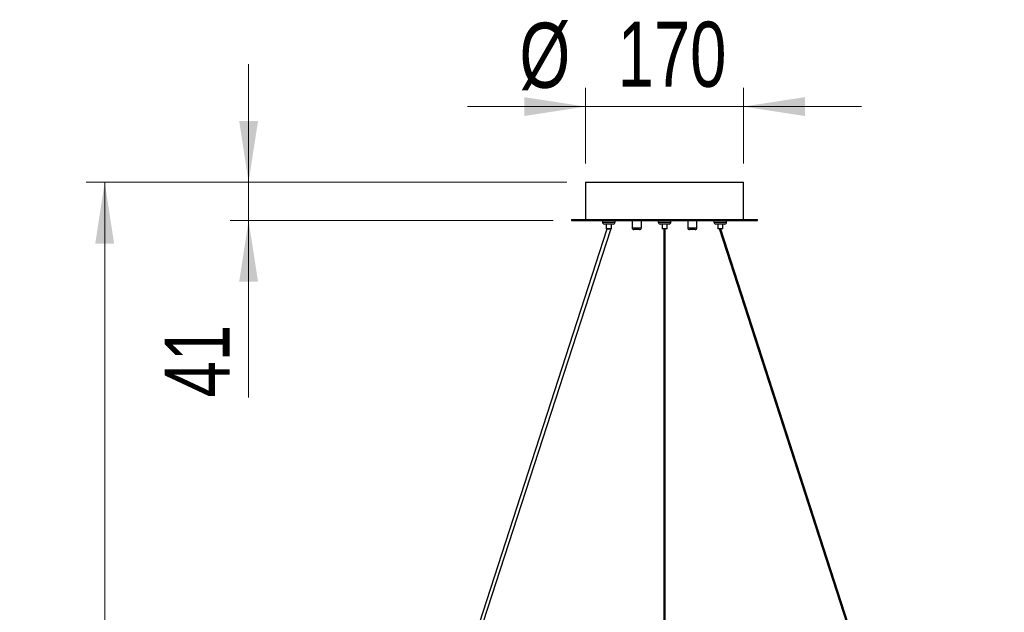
# Model space of a CAD drawing. Header units: millimetres. Extents: x 64 to 119, y 89 to 269.
# Tile 18 of 21: x 64 to 117, y 183 to 215. Entities that reach past the tile are written whole.
import ezdxf

# ---------------------------------------------------------------- set-up
doc = ezdxf.new("R2010")
doc.units = ezdxf.units.MM
doc.styles.add('SLDTEXTSTYLE0', font='TXT', dxfattribs={"width": 0.75})
doc.dimstyles.new('SLDDIMSTYLE0', dxfattribs={"dimtxt": 3.5, "dimasz": 3.302, "dimexe": 0, "dimexo": 0.0625, "dimgap": 0.875, "dimtad": 1, "dimdec": 0, "dimlfac": 20, "dimrnd": 1e-09, "dimzin": 12, "dimdsep": 46, "dimtxsty": 'SLDTEXTSTYLE0', "dimsah": 1, "dimcen": 0.09, "dimadec": 0, "dimazin": 3, "dimtfac": 1, "dimtdec": 0, "dimtofl": 0, "dimtmove": 0, "dimatfit": 3, "dimfxl": 0, "dimfrac": 2, "dimtolj": 1, "dimtzin": 12, "dimarcsym": 0})
doc.dimstyles.new('SLDDIMSTYLE1', dxfattribs={"dimtxt": 3.5, "dimasz": 3.302, "dimexe": 0, "dimexo": 0.0625, "dimgap": 0.875, "dimtad": 1, "dimdec": 0, "dimlfac": 20, "dimrnd": 1e-09, "dimzin": 12, "dimdsep": 46, "dimtxsty": 'SLDTEXTSTYLE0', "dimsah": 1, "dimcen": 0.09, "dimadec": 0, "dimazin": 3, "dimtfac": 1, "dimtdec": 0, "dimtmove": 0, "dimatfit": 0, "dimfxl": 0, "dimfrac": 2, "dimtolj": 1, "dimtzin": 12, "dimarcsym": 0})

# ---------------------------------------------------------------- blocks, each defined once
blk = doc.blocks.new('_D')
at = {"color": 7, "linetype": 'Continuous', "lineweight": 0}
for p, q in [((93.843, 206.024), (67.961, 206.024)), ((68.961, 206.024), (68.961, 151.005)), ((87.373, 151.005), (67.961, 151.005))]:
    blk.add_line(p, q, dxfattribs=at)
at = {"color": 7, "linetype": 'Continuous', "lineweight": 18}
for points in [[(68.961, 206.024), (68.453, 202.722), (69.469, 202.722)], [(68.961, 151.005), (69.469, 154.307), (68.453, 154.307)]]:
    blk.add_solid(points, dxfattribs=at)
at = {"color": 7, "linetype": 'Continuous', "lineweight": 18, "insert": (64.449, 173.481), "char_height": 3.5, "attachment_point": 1, "rotation": 90, "style": 'SLDTEXTSTYLE0'}
blk.add_mtext('1100', dxfattribs=at)
blk = doc.blocks.new('_D_1')
at = {"color": 7, "linetype": 'Continuous', "lineweight": 0}
for p, q in [((76.707, 206.024), (76.707, 212.374)), ((93.843, 206.024), (75.707, 206.024)), ((76.707, 206.024), (76.707, 203.974)), ((93.093, 203.974), (75.707, 203.974)), ((76.707, 203.974), (76.707, 194.445))]:
    blk.add_line(p, q, dxfattribs=at)
at = {"color": 7, "linetype": 'Continuous', "lineweight": 18}
for points in [[(76.707, 206.024), (77.215, 209.326), (76.199, 209.326)], [(76.707, 203.974), (76.199, 200.672), (77.215, 200.672)]]:
    blk.add_solid(points, dxfattribs=at)
at = {"color": 7, "linetype": 'Continuous', "lineweight": 18, "insert": (72.195, 194.445), "char_height": 3.5, "attachment_point": 1, "rotation": 90, "style": 'SLDTEXTSTYLE0'}
blk.add_mtext('41', dxfattribs=at)
blk = doc.blocks.new('_D_2')
at = {"color": 7, "linetype": 'Continuous', "lineweight": 0}
for p, q in [((94.843, 207.024), (94.843, 211.094)), ((103.343, 207.024), (103.343, 211.094)), ((94.843, 210.094), (88.493, 210.094)), ((94.843, 210.094), (103.343, 210.094)), ((103.343, 210.094), (109.693, 210.094))]:
    blk.add_line(p, q, dxfattribs=at)
at = {"color": 7, "linetype": 'Continuous', "lineweight": 18}
for points in [[(94.843, 210.094), (91.541, 210.602), (91.541, 209.586)], [(103.343, 210.094), (106.645, 209.586), (106.645, 210.602)]]:
    blk.add_solid(points, dxfattribs=at)
at = {"color": 7, "linetype": 'Continuous', "lineweight": 18, "char_height": 3.5, "attachment_point": 1, "style": 'SLDTEXTSTYLE0'}
for s, insert in [('%%c', (91.287, 214.606)), ('170', (96.566, 214.66))]:
    blk.add_mtext(s, dxfattribs=dict(at, insert=insert))

msp = doc.modelspace()

# ---------------------------------------------------------------- linework, layer by layer
at = {"color": 7, "linetype": 'Continuous', "lineweight": 25}
for p, q in [((94.843, 206.024), (94.843, 204.024)), ((94.843, 206.024), (103.343, 206.024)), ((103.343, 204.024), (103.343, 206.024)), ((94.093, 204.024), (94.093, 203.974)), ((94.093, 204.024), (104.093, 204.024)), ((104.093, 203.974), (104.093, 204.024)), ((95.994, 203.505), (80.747, 156.522)), ((94.093, 203.974), (104.093, 203.974)), ((95.754, 203.974), (95.754, 203.874)), ((95.754, 203.874), (96.434, 203.874)), ((96.334, 203.774), (95.854, 203.774)), ((95.957, 203.774), (95.957, 203.524)), ((96.232, 203.524), (95.957, 203.524)), ((95.994, 203.524), (95.994, 203.505)), ((96.194, 203.473), (95.994, 203.505)), ((96.194, 203.473), (96.194, 203.524)), ((96.232, 203.524), (96.232, 203.774)), ((96.434, 203.874), (96.434, 203.974)), ((97.349, 203.974), (97.349, 203.574)), ((97.349, 203.574), (97.849, 203.574)), ((97.849, 203.574), (97.849, 203.974)), ((98.753, 203.974), (98.753, 203.874)), ((98.753, 203.874), (99.433, 203.874)), ((99.333, 203.774), (98.853, 203.774)), ((98.956, 203.774), (98.956, 203.524)), ((99.231, 203.524), (98.956, 203.524)), ((99.056, 203.524), (99.056, 203.494)), ((99.056, 203.494), (99.056, 156.313)), ((99.131, 203.494), (99.131, 203.524)), ((99.131, 203.494), (99.131, 203.524)), ((99.131, 156.313), (99.131, 203.494)), ((99.131, 156.313), (99.131, 203.494)), ((99.231, 203.524), (99.231, 203.774)), ((99.231, 203.524), (99.231, 203.774)), ((99.231, 203.524), (99.231, 203.524)), ((99.333, 203.774), (99.333, 203.774)), ((99.433, 203.874), (99.433, 203.974)), ((99.433, 203.874), (99.433, 203.974)), ((99.433, 203.874), (99.433, 203.874)), ((100.338, 203.974), (100.338, 203.574)), ((100.338, 203.574), (100.588, 203.574)), ((100.588, 203.574), (100.838, 203.574)), ((100.838, 203.574), (100.838, 203.974)), ((101.752, 203.974), (101.752, 203.874)), ((101.752, 203.874), (102.432, 203.874)), ((102.332, 203.774), (101.852, 203.774)), ((101.955, 203.774), (101.955, 203.524)), ((102.23, 203.524), (101.955, 203.524)), ((102.055, 203.524), (102.055, 203.488)), ((102.13, 203.5), (102.055, 203.488)), ((102.055, 203.488), (117.304, 156.307)), ((102.13, 203.5), (102.13, 203.524)), ((117.379, 156.319), (102.13, 203.5)), ((102.23, 203.524), (102.23, 203.774)), ((102.432, 203.874), (102.432, 203.974)), ((80.947, 156.49), (96.194, 203.473)), ((97.749, 203.474), (97.449, 203.474)), ((100.588, 203.474), (100.438, 203.474)), ((100.738, 203.474), (100.588, 203.474))]:
    msp.add_line(p, q, dxfattribs=at)
for centre, start, end in [((95.854, 203.874), 180, 270), ((96.334, 203.874), 270, 0), ((97.449, 203.574), 180, 270), ((97.749, 203.574), 270, 0), ((98.853, 203.874), 180, 270), ((99.333, 203.874), 270, 0), ((99.333, 203.874), 270, 0), ((100.438, 203.574), 180, 270), ((100.738, 203.574), 270, 0), ((101.852, 203.874), 180, 270), ((102.332, 203.874), 270, 0)]:
    msp.add_arc(centre, 0.1, start, end, dxfattribs=at)
msp.add_ellipse((99.093, 203.494), major_axis=(0.0375, 0), ratio=0.157586, start_param=0, end_param=3.141593, dxfattribs=at)

# ---------------------------------------------------------------- dimensions: what is measured, and where the dimension line sits
at = {"color": 7, "linetype": 'Continuous', "lineweight": 18}
dim = msp.add_linear_dim(base=(103.343, 210.094), p1=(94.843, 206.024), p2=(103.343, 206.024), text='%%c<>', dimstyle='SLDDIMSTYLE1', dxfattribs=at)
dim.commit()
dim.dimension.update_dxf_attribs({"geometry": '_D_2', "text_midpoint": (97.806, 210.094), "dimtype": 160})
for base, p2, dimstyle, picture, middle in [((76.707, 203.974), (94.093, 203.974), 'SLDDIMSTYLE1', '_D_1', (76.707, 197.031)), ((68.961, 151.005), (88.373, 151.005), 'SLDDIMSTYLE0', '_D', (68.961, 178.653))]:
    dim = msp.add_linear_dim(base=base, p1=(94.843, 206.024), p2=p2, angle=90, dimstyle=dimstyle, dxfattribs=at)
    dim.commit()
    dim.dimension.update_dxf_attribs({"geometry": picture, "text_midpoint": middle, "dimtype": 160})

doc.saveas('drawing.dxf')
